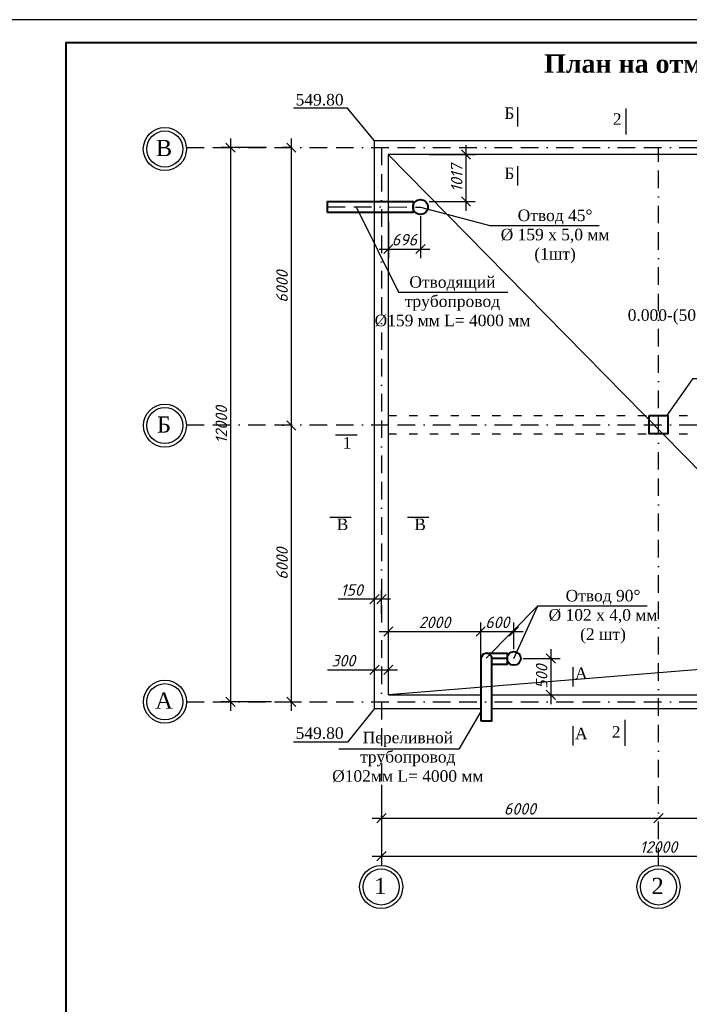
# Model space of a CAD drawing. Header units: millimetres. Extents: x -3143211 to -2549809, y 1060331 to 1394375.
# Tile 120 of 145: x -3056297 to -3041798, y 1307480 to 1328805. Entities that reach past the tile are written whole.
import ezdxf

# ---------------------------------------------------------------- set-up
doc = ezdxf.new("R2010")
doc.units = ezdxf.units.MM
doc.linetypes.add('ACAD_ISO03W100', pattern=[30, 12, -18])
doc.linetypes.add('BORDERX2', pattern=[88.9, 25.4, -12.7, 25.4, -12.7, 0, -12.7])
for name, color, linetype in [('ось', 1, 'ACAD_ISO03W100'), ('размер', 34, 'Continuous'), ('РУССКИЙ', 3, 'Continuous'), ('шрифт', 1, 'Continuous')]:
    doc.layers.add(name, color=color, linetype=linetype)
doc.layers.add('Сплошная толстая', color=7, linetype='Continuous', lineweight=40)
doc.styles.get("Standard").update_dxf_attribs({"font": 'isocpeui.ttf'})
doc.styles.add('Times New Romans', font='times.ttf', dxfattribs={"height": 300})
doc.dimstyles.new('STANDARD-100', dxfattribs={"dimtxt": 250, "dimasz": 200, "dimexe": 200, "dimexo": 200, "dimgap": 75, "dimtad": 1, "dimdec": 0, "dimzin": 0, "dimdsep": 46, "dimtxsty": 'Standard', "dimblk": 'OBLIQUE', "dimcen": 0.09, "dimdle": 200, "dimadec": 0, "dimazin": 0, "dimtfac": 1, "dimtdec": 0, "dimtofl": 0, "dimtmove": 0, "dimatfit": 3, "dimldrblk": 'OBLIQUE', "dimfxl": 1, "dimtolj": 1, "dimtzin": 0, "dimarcsym": 0})

# ---------------------------------------------------------------- blocks, each defined once
blk = doc.blocks.new('_Oblique')
at = {"color": 0, "linetype": 'ByBlock', "lineweight": -2}
blk.add_line((-0.5, -0.5), (0.5, 0.5), dxfattribs=at)
blk = doc.blocks.new('*D223')
at = {"layer": 'Defpoints', "color": 0, "transparency": 16777216}
for p in [(-3050752, 1326033), (-3051731, 1314033), (-3050644, 1314033)]:
    blk.add_point(p, dxfattribs=at)
at = {"layer": 'размер', "color": 0, "lineweight": -2, "transparency": 16777216}
for p, q in [((-3051731, 1326233), (-3051731, 1313833)), ((-3050952, 1326033), (-3051931, 1326033)), ((-3050844, 1314033), (-3051931, 1314033))]:
    blk.add_line(p, q, dxfattribs=at)
at = {"layer": 'размер', "color": 0, "lineweight": -2, "transparency": 16777216, "xscale": 200, "yscale": 200, "zscale": 200}
for p, rotation in [((-3051731, 1326033), 90), ((-3051731, 1314033), 270)]:
    blk.add_blockref('_Oblique', p, dxfattribs=dict(at, rotation=rotation))
at = {"layer": 'размер', "color": 0, "transparency": 16777216, "insert": (-3051931, 1320033), "char_height": 250, "attachment_point": 5, "rotation": 90}
blk.add_mtext('\\A1;12000', dxfattribs=at)
blk = doc.blocks.new('*D224')
at = {"layer": 'Defpoints', "color": 0, "transparency": 16777216}
for p in [(-3050235, 1326033), (-3050416, 1320014), (-3050379, 1320014)]:
    blk.add_point(p, dxfattribs=at)
at = {"layer": 'размер', "color": 0, "lineweight": -2, "transparency": 16777216}
for p, q in [((-3050416, 1326233), (-3050416, 1319814)), ((-3050435, 1326033), (-3050616, 1326033)), ((-3050579, 1320014), (-3050616, 1320014))]:
    blk.add_line(p, q, dxfattribs=at)
at = {"layer": 'размер', "color": 0, "lineweight": -2, "transparency": 16777216, "xscale": 200, "yscale": 200, "zscale": 200}
for p, rotation in [((-3050416, 1326033), 90), ((-3050416, 1320014), 270)]:
    blk.add_blockref('_Oblique', p, dxfattribs=dict(at, rotation=rotation))
at = {"layer": 'размер', "color": 0, "transparency": 16777216, "insert": (-3050616, 1323024), "char_height": 250, "attachment_point": 5, "rotation": 90}
blk.add_mtext('\\A1;6000', dxfattribs=at)
blk = doc.blocks.new('*D225')
at = {"layer": 'Defpoints', "color": 0, "transparency": 16777216}
for p in [(-3050379, 1320014), (-3050603, 1314033), (-3050416, 1314033)]:
    blk.add_point(p, dxfattribs=at)
at = {"layer": 'размер', "color": 0, "lineweight": -2, "transparency": 16777216}
for p, q in [((-3050416, 1320214), (-3050416, 1313833)), ((-3050579, 1320014), (-3050616, 1320014)), ((-3050403, 1314033), (-3050216, 1314033))]:
    blk.add_line(p, q, dxfattribs=at)
at = {"layer": 'размер', "color": 0, "lineweight": -2, "transparency": 16777216, "xscale": 200, "yscale": 200, "zscale": 200}
for p, rotation in [((-3050416, 1320014), 90), ((-3050416, 1314033), 270)]:
    blk.add_blockref('_Oblique', p, dxfattribs=dict(at, rotation=rotation))
at = {"layer": 'размер', "color": 0, "transparency": 16777216, "insert": (-3050616, 1317023), "char_height": 250, "attachment_point": 5, "rotation": 90}
blk.add_mtext('\\A1;6000', dxfattribs=at)
blk = doc.blocks.new('*D227')
at = {"layer": 'Defpoints', "color": 0, "transparency": 16777216}
for p in [(-3048465, 1312431), (-3036465, 1312343), (-3036465, 1310687)]:
    blk.add_point(p, dxfattribs=at)
at = {"layer": 'размер', "color": 0, "lineweight": -2, "transparency": 16777216}
for p, q in [((-3048465, 1312231), (-3048465, 1310487)), ((-3036465, 1312143), (-3036465, 1310487)), ((-3048665, 1310687), (-3036265, 1310687))]:
    blk.add_line(p, q, dxfattribs=at)
at = {"layer": 'размер', "color": 0, "lineweight": -2, "transparency": 16777216, "xscale": 200, "yscale": 200, "zscale": 200, "rotation": 180}
blk.add_blockref('_Oblique', (-3048465, 1310687), dxfattribs=at)
at = {"layer": 'размер', "color": 0, "lineweight": -2, "transparency": 16777216, "xscale": 200, "yscale": 200, "zscale": 200}
blk.add_blockref('_Oblique', (-3036465, 1310687), dxfattribs=at)
at = {"layer": 'размер', "color": 0, "transparency": 16777216, "insert": (-3042465, 1310887), "char_height": 250, "attachment_point": 5}
blk.add_mtext('\\A1;12000', dxfattribs=at)
blk = doc.blocks.new('*D228')
at = {"layer": 'Defpoints', "color": 0, "transparency": 16777216}
for p in [(-3048465.152089, 1311513.017801), (-3042465.152089, 1311513.017801), (-3042465.152089, 1311513.017801)]:
    blk.add_point(p, dxfattribs=at)
at = {"layer": 'размер', "color": 0, "lineweight": -2, "transparency": 16777216}
for p, q in [((-3048665.152089, 1311513.017801), (-3042265.152089, 1311513.017801)), ((-3048465.152089, 1311313.017801), (-3048465.152089, 1311313.017801)), ((-3042465.152089, 1311313.017801), (-3042465.152089, 1311313.017801))]:
    blk.add_line(p, q, dxfattribs=at)
at = {"layer": 'размер', "color": 0, "lineweight": -2, "transparency": 16777216, "xscale": 200, "yscale": 200, "zscale": 200, "rotation": 180}
blk.add_blockref('_Oblique', (-3048465.152089, 1311513.017801), dxfattribs=at)
at = {"layer": 'размер', "color": 0, "lineweight": -2, "transparency": 16777216, "xscale": 200, "yscale": 200, "zscale": 200}
blk.add_blockref('_Oblique', (-3042465.152089, 1311513.017801), dxfattribs=at)
at = {"layer": 'размер', "color": 0, "transparency": 16777216, "insert": (-3045465.152089, 1311713.017801), "char_height": 250, "attachment_point": 5}
blk.add_mtext('\\A1;6000', dxfattribs=at)
blk = doc.blocks.new('*D229')
at = {"layer": 'Defpoints', "color": 0, "transparency": 16777216}
for p in [(-3042465.152089, 1311513.017801), (-3036465.152089, 1311513.017801), (-3036465.152089, 1311513.017801)]:
    blk.add_point(p, dxfattribs=at)
at = {"layer": 'размер', "color": 0, "lineweight": -2, "transparency": 16777216}
blk.add_line((-3042665.152089, 1311513.017801), (-3036265.152089, 1311513.017801), dxfattribs=at)
at = {"layer": 'размер', "color": 0, "lineweight": -2, "transparency": 16777216, "xscale": 200, "yscale": 200, "zscale": 200, "rotation": 180}
blk.add_blockref('_Oblique', (-3042465.152089, 1311513.017801), dxfattribs=at)
at = {"layer": 'размер', "color": 0, "lineweight": -2, "transparency": 16777216, "xscale": 200, "yscale": 200, "zscale": 200}
blk.add_blockref('_Oblique', (-3036465.152089, 1311513.017801), dxfattribs=at)
at = {"layer": 'размер', "color": 0, "transparency": 16777216, "insert": (-3039465.152089, 1311713.017801), "char_height": 250, "attachment_point": 5}
blk.add_mtext('\\A1;6000', dxfattribs=at)
blk = doc.blocks.new('*D230')
at = {"layer": 'Defpoints', "color": 0, "transparency": 16777216}
for p in [(-3048616, 1314723), (-3048315, 1314723), (-3048315, 1314222)]:
    blk.add_point(p, dxfattribs=at)
at = {"layer": 'размер', "color": 0, "lineweight": -2, "transparency": 16777216}
for p, q in [((-3048315, 1314422), (-3048315, 1314923)), ((-3049631, 1314723), (-3048616, 1314723)), ((-3048816, 1314723), (-3048115, 1314723))]:
    blk.add_line(p, q, dxfattribs=at)
at = {"layer": 'размер', "color": 0, "lineweight": -2, "transparency": 16777216, "xscale": 200, "yscale": 200, "zscale": 200, "rotation": 180}
blk.add_blockref('_Oblique', (-3048616, 1314723), dxfattribs=at)
at = {"layer": 'размер', "color": 0, "lineweight": -2, "transparency": 16777216, "xscale": 200, "yscale": 200, "zscale": 200}
blk.add_blockref('_Oblique', (-3048315, 1314723), dxfattribs=at)
at = {"layer": 'размер', "color": 0, "transparency": 16777216, "insert": (-3049291, 1314923), "char_height": 250, "attachment_point": 5}
blk.add_mtext('\\A1;300', dxfattribs=at)
blk = doc.blocks.new('*D237')
at = {"color": 0, "lineweight": -2, "transparency": 16777216}
for p, q in [((-3048315, 1314752), (-3048315, 1315752)), ((-3046315, 1314752), (-3046315, 1315752)), ((-3048515, 1315552), (-3046115, 1315552))]:
    blk.add_line(p, q, dxfattribs=at)
at = {"layer": 'Defpoints', "color": 0, "transparency": 16777216}
for p in [(-3046315, 1315552), (-3048315, 1314183), (-3046315, 1314183)]:
    blk.add_point(p, dxfattribs=at)
at = {"color": 0, "lineweight": -2, "transparency": 16777216, "xscale": 200, "yscale": 200, "zscale": 200, "rotation": 180}
blk.add_blockref('_Oblique', (-3048315, 1315552), dxfattribs=at)
at = {"color": 0, "lineweight": -2, "transparency": 16777216, "xscale": 200, "yscale": 200, "zscale": 200}
blk.add_blockref('_Oblique', (-3046315, 1315552), dxfattribs=at)
at = {"color": 0, "transparency": 16777216, "insert": (-3047315, 1315752), "char_height": 250, "attachment_point": 5}
blk.add_mtext('\\A1;2000', dxfattribs=at)
blk = doc.blocks.new('*D238')
at = {"color": 0, "lineweight": -2, "transparency": 16777216}
for p, q in [((-3046315, 1314752), (-3046315, 1315752)), ((-3045596, 1315171), (-3045596, 1315752)), ((-3046515, 1315552), (-3045396, 1315552))]:
    blk.add_line(p, q, dxfattribs=at)
at = {"layer": 'Defpoints', "color": 0, "transparency": 16777216}
for p in [(-3045596, 1315552), (-3045596, 1314971), (-3046315, 1314183)]:
    blk.add_point(p, dxfattribs=at)
at = {"color": 0, "lineweight": -2, "transparency": 16777216, "xscale": 200, "yscale": 200, "zscale": 200, "rotation": 180}
blk.add_blockref('_Oblique', (-3046315, 1315552), dxfattribs=at)
at = {"color": 0, "lineweight": -2, "transparency": 16777216, "xscale": 200, "yscale": 200, "zscale": 200}
blk.add_blockref('_Oblique', (-3045596, 1315552), dxfattribs=at)
at = {"color": 0, "transparency": 16777216, "insert": (-3045955, 1315752), "char_height": 250, "attachment_point": 5}
blk.add_mtext('\\A1;600', dxfattribs=at)
blk = doc.blocks.new('*D199')
at = {"color": 0, "lineweight": -2, "transparency": 16777216}
for p, q in [((-3044795, 1315171), (-3044795, 1313983)), ((-3045396, 1314971), (-3044595, 1314971)), ((-3045386, 1314183), (-3044595, 1314183))]:
    blk.add_line(p, q, dxfattribs=at)
at = {"layer": 'Defpoints', "color": 0, "transparency": 16777216}
for p in [(-3045596, 1314971), (-3045586, 1314183), (-3044795, 1314183)]:
    blk.add_point(p, dxfattribs=at)
at = {"color": 0, "lineweight": -2, "transparency": 16777216, "xscale": 200, "yscale": 200, "zscale": 200}
for p, rotation in [((-3044795, 1314971), 90), ((-3044795, 1314183), 270)]:
    blk.add_blockref('_Oblique', p, dxfattribs=dict(at, rotation=rotation))
at = {"color": 0, "transparency": 16777216, "insert": (-3044995, 1314577), "char_height": 250, "attachment_point": 5, "rotation": 90}
blk.add_mtext('\\A1;500', dxfattribs=at)
blk = doc.blocks.new('*D243')
at = {"color": 0, "lineweight": -2, "transparency": 16777216}
for p, q in [((-3047620, 1324547), (-3047620, 1323638)), ((-3048315, 1324428), (-3048315, 1323638)), ((-3048515, 1323838), (-3047420, 1323838))]:
    blk.add_line(p, q, dxfattribs=at)
at = {"layer": 'Defpoints', "color": 0, "transparency": 16777216}
for p in [(-3047620, 1324747), (-3048315, 1324628), (-3047620, 1323838)]:
    blk.add_point(p, dxfattribs=at)
at = {"color": 0, "lineweight": -2, "transparency": 16777216, "xscale": 200, "yscale": 200, "zscale": 200, "rotation": 180}
blk.add_blockref('_Oblique', (-3048315, 1323838), dxfattribs=at)
at = {"color": 0, "lineweight": -2, "transparency": 16777216, "xscale": 200, "yscale": 200, "zscale": 200}
blk.add_blockref('_Oblique', (-3047620, 1323838), dxfattribs=at)
at = {"color": 0, "transparency": 16777216, "insert": (-3047967, 1324038), "char_height": 250, "width": 557.42, "attachment_point": 5}
blk.add_mtext('\\A1;696', dxfattribs=at)
blk = doc.blocks.new('*D244')
at = {"color": 0, "lineweight": -2, "transparency": 16777216}
for p, q in [((-3046633, 1324667), (-3046633, 1326084)), ((-3047433, 1325884), (-3046433, 1325884)), ((-3047433, 1324867), (-3046433, 1324867))]:
    blk.add_line(p, q, dxfattribs=at)
at = {"layer": 'Defpoints', "color": 0, "transparency": 16777216}
for p in [(-3048315, 1325884), (-3046633, 1325884), (-3048315, 1324867)]:
    blk.add_point(p, dxfattribs=at)
at = {"color": 0, "lineweight": -2, "transparency": 16777216, "xscale": 200, "yscale": 200, "zscale": 200}
for p, rotation in [((-3046633, 1325884), 90), ((-3046633, 1324867), 270)]:
    blk.add_blockref('_Oblique', p, dxfattribs=dict(at, rotation=rotation))
at = {"color": 0, "transparency": 16777216, "insert": (-3046834, 1325375), "char_height": 250, "attachment_point": 5, "rotation": 90}
blk.add_mtext('\\A1;1017', dxfattribs=at)
blk = doc.blocks.new('*D273')
at = {"color": 0, "lineweight": -2, "transparency": 16777216}
for p, q in [((-3048615, 1315937), (-3048615, 1316454)), ((-3048465, 1315937), (-3048465, 1316454)), ((-3048615, 1316254), (-3049398, 1316254)), ((-3048265, 1316254), (-3048615, 1316254))]:
    blk.add_line(p, q, dxfattribs=at)
at = {"layer": 'Defpoints', "color": 0, "transparency": 16777216}
for p in [(-3048615, 1316254), (-3048615, 1315737), (-3048465, 1315737)]:
    blk.add_point(p, dxfattribs=at)
at = {"color": 0, "lineweight": -2, "transparency": 16777216, "xscale": 200, "yscale": 200, "zscale": 200, "rotation": 180}
blk.add_blockref('_Oblique', (-3048615, 1316254), dxfattribs=at)
at = {"color": 0, "lineweight": -2, "transparency": 16777216, "xscale": 200, "yscale": 200, "zscale": 200}
blk.add_blockref('_Oblique', (-3048465, 1316254), dxfattribs=at)
at = {"color": 0, "transparency": 16777216, "insert": (-3049107, 1316454), "char_height": 250, "attachment_point": 5}
blk.add_mtext('\\A1;150', dxfattribs=at)

msp = doc.modelspace()

# ---------------------------------------------------------------- linework, layer by layer
at = {"color": 1, "linetype": 'BORDERX2', "ltscale": 15}
for p, q in [((-3052686.10842, 1326033.43827), (-3036465.15209, 1326033.43827)), ((-3048465.15209, 1326033.43827), (-3048465.15209, 1310487.29742)), ((-3042465.15209, 1310487.32084), (-3042465.15209, 1326033.43827)), ((-3049631.68176, 1324750.35074), (-3047619.56757, 1324747.00417)), ((-3052686.10842, 1320033.43827), (-3036465.15209, 1320033.43827)), ((-3052686.10842, 1314033.43827), (-3036465.15209, 1314033.43827))]:
    msp.add_line(p, q, dxfattribs=at)
at = {"color": 0}
for p, q in [((-3049579.7511, 1318032.07056), (-3049120.45151, 1318032.07056)), ((-3047900.93075, 1318032.07056), (-3047441.63115, 1318032.07056))]:
    msp.add_line(p, q, dxfattribs=at)
msp.add_line((-3045080.06097, 1316113.49413), (-3046194.90137, 1314974.48043))
msp.add_lwpolyline([(-3057296.73173, 1286804.62022), (-2997896.73173, 1286804.62022), (-2997896.73173, 1328804.62022), (-3057296.73173, 1328804.62022)], close=True)
at = {"lineweight": 40, "ltscale": 25}
msp.add_lwpolyline([(-3055296.73173, 1287304.62022), (-2998396.73173, 1287304.62022), (-2998396.73173, 1328304.62022), (-3055296.73173, 1328304.62022)], close=True, dxfattribs=at)
msp.add_lwpolyline([(-3037665.38952, 1315052.25996), (-3048314.91466, 1314182.99987)])
at = {"layer": 'ось', "color": 0, "ltscale": 15}
for p, q in [((-3048315.0719, 1320233.32981), (-3036615.38952, 1320233.32981)), ((-3048315.0719, 1319833.75059), (-3036615.38952, 1319833.75059))]:
    msp.add_line(p, q, dxfattribs=at)
at = {"layer": 'Сплошная толстая', "color": 0, "lineweight": 30}
for p, q in [((-3036315.65209, 1326183.32688), (-3048615.15209, 1326183.32688)), ((-3048615.15209, 1313882.98631), (-3048615.15209, 1326183.32688)), ((-3036615.38952, 1325883.75715), (-3048315.0719, 1325883.75715)), ((-3048314.91466, 1314182.99987), (-3048314.91466, 1325883.75715)), ((-3048314.91466, 1314182.99987), (-3046319.29571, 1314182.99987)), ((-3046073.22628, 1314182.99987), (-3036615.38952, 1314182.99987)), ((-3048615.15209, 1313882.98631), (-3046319.29571, 1313882.98631)), ((-3046073.22628, 1313882.98631), (-3036315.65209, 1313882.98631))]:
    msp.add_line(p, q, dxfattribs=at)
at = {"layer": 'Сплошная толстая', "color": 0, "lineweight": -2}
msp.add_lwpolyline([(-3036615.38952, 1325883.75715), (-3037665.38952, 1315052.25996), (-3048315.0719, 1325883.75715)], dxfattribs=at)
at = {"layer": 'Сплошная толстая', "color": 0}
for points in [[(-3049631.68176, 1324627.8771), (-3049631.68176, 1324866.66698), (-3047780.62242, 1324866.66698), (-3047780.62242, 1324627.8771), (-3049631.68176, 1324627.8771)], [(-3046315.13847, 1313621.09121), (-3046073.22628, 1313621.09121), (-3046073.22628, 1314996.18467), (-3046124.34273, 1315063.66644), (-3046183.83807, 1315085.2269), (-3046263.84948, 1315064.69302), (-3046315.13847, 1314976.39801), (-3046315.13847, 1313621.09121)], [(-3046183.83807, 1315085.2269), (-3045743.29283, 1315085.2269), (-3045743.29283, 1314842.1437), (-3046073.22628, 1314842.1437)], [(-3046073.22628, 1314974.48043), (-3045743.29283, 1314974.48043)]]:
    msp.add_lwpolyline(points, dxfattribs=at)
msp.add_lwpolyline([(-3042665.17038, 1320233.32981), (-3042265.1338, 1320233.32981), (-3042265.1338, 1319833.75059), (-3042665.17038, 1319833.75059)], close=True, dxfattribs=at)
for centre, radius in [((-3047619.56757, 1324747.00417), 161.05507), ((-3045595.64682, 1314971.16378), 147.68325)]:
    msp.add_circle(centre, radius, dxfattribs=at)
at = {"layer": 'шрифт', "color": 0, "lineweight": 30}
msp.add_line((-3049457.42794, 1319813.1558), (-3048992.63696, 1319813.1558), dxfattribs=at)
at = {"layer": 'шрифт', "color": 0}
for points in [[(-3048615.15209, 1326183.32688), (-3049202.53413, 1326887.11782), (-3050365.08548, 1326887.11782)], [(-3045515.01241, 1326912.66581), (-3045515.01241, 1326489.94375)], [(-3045515.01241, 1325634.53536), (-3045515.01241, 1325211.8133)], [(-3049014.43044, 1324749.32412), (-3048095.27643, 1322901.24056), (-3045724.39963, 1322901.24056)], [(-3047619.56757, 1324747.00417), (-3046118.26721, 1324344.49754), (-3043747.39042, 1324344.49754)], [(-3042281.90138, 1320224.3745), (-3041716.902, 1321034.52934), (-3040674.57543, 1321034.52934)], [(-3045595.64682, 1314971.16378), (-3045080.06097, 1316113.49413), (-3042709.18417, 1316113.49413)], [(-3044317.22568, 1314782.85672), (-3044317.22568, 1314360.13466)], [(-3048615.15209, 1313882.98631), (-3049202.53413, 1313156.63919), (-3050365.08548, 1313156.63919)], [(-3046315.13847, 1313824.88704), (-3046788.51228, 1313004.5772), (-3049387.03053, 1313004.5772)], [(-3044317.22568, 1313504.72627), (-3044317.22568, 1313082.00421)]]:
    msp.add_lwpolyline(points, dxfattribs=at)
at = {"layer": 'шрифт', "color": 0, "lineweight": 30}
for points in [[(-3043173.2905, 1326881.22131), (-3043173.2905, 1326316.02831)], [(-3043195.13168, 1313643.07195), (-3043195.13168, 1313078.1611)]]:
    msp.add_lwpolyline(points, dxfattribs=at)
at = {"layer": 'шрифт', "color": 0}
for centre in [(-3053153.88276, 1326003.92705), (-3053152.95844, 1320013.65259), (-3053152.19158, 1314033.58589), (-3048469.8248, 1310021.23766), (-3042465.15209, 1310021.23766)]:
    msp.add_circle(centre, 466.08319, dxfattribs=at)
at = {"layer": 'шрифт', "color": 0, "lineweight": 30}
for centre in [(-3053153.88276, 1326003.92705), (-3053152.95844, 1320013.65259), (-3053152.19158, 1314033.58589), (-3048469.8248, 1310021.23766), (-3042465.15209, 1310021.23766)]:
    msp.add_circle(centre, 391.08319, dxfattribs=at)

# ---------------------------------------------------------------- texts
at = {"layer": 'РУССКИЙ', "color": 0, "insert": (-3080373.952, 1323902.79692), "char_height": 300, "width": 20366.9950558, "attachment_point": 1, "style": 'Times New Romans'}
msp.add_mtext('{\\T0.9;                          Характеристики района строительства:\\PПроект разработан для следующих условий строительства:\\PРасчетная зимняя температура воздух   -8 °C\\PСкоростной напор ветра             - 38кг/м2\\PВес снегового покрова               - 50кг/м2\\PСейсмичность площадки              - 7 баллов\\PКатегория грунтов по сейсмическим свойствам - III.\\PРасчетная сейсмичность площадки     - 8 баллов\\PГлубина промерзания грунта           -  0.30 м\\P                            Инженерно-геологические данные:}  \\P\\pi886.251,t12048.75;{\\LПервый инженерно-геологический элемент (ИГЭ-1)} – Лессовидные супеси, лёгкие,\\Pкоричневого цвета, твёрдых, высокопористые, просадочные, залегающие выше УПВ.\\PГрунты слоя развиты повсеместно в разрезе участка изысканий и залегают с поверхности под почвенно-растительным.\\PМощность грунтов элемента изменяется в диапазоне 10,0 м.\\PГрунты ИГЭ-1 на исследованном участке просадочные при бытовом давлении (от собственного веса).\\P\\pi600,tz;Тип грунтовых условий по просадочности согласно КМК 2.02.01-98 – II (второй).\\PСуммарная величина просадки от собственного веса грунта (при замочке её водой до\\Pполного водонасыщения) на вскрытую глубину от Ск-1 7,1см.{\\T0.9;\\PСо следующими характеристиками:\\P\\pi0;      Плотность  грунта = 1.64 т/м3; \\P      Уд.сцепление  = 5 кПа.\\P      Угол внутреннего трения  =23°.\\P}Подземные воды в период изысканий (май 2026 г) не вскрыты на глубинах 10,0м, от поверхности земли.\\P Подземные воды по содержанию сульфатов, согласно таблице 6 и 7 КМК 2.03.11-96, оценивается как слабоагрессивные к бетонам на портландцементе по ГОСТ 10178-85*, и неагрессивные к бетонам на сулфатостойких цементах по ГОСТ 22266-94, а также среднеагрессивные\\Pна арматуру железобетонных конструкции при периодическом смачивании.\\PВ соответствии с приложением 1 КМК 2.01.03-96 с учетом изменения № 1 сейсмичность района – 7 баллов с повторяемостью землетрясений 1 раз в 100 лет (н.п Бандихан).\\PКатегория грунтов по сейсмическим свойствам – III (третья). \\PОснованием под фундаменты будет служить грунтовая подушка из суглинки:Указания по производству работ:\\PОтрыть котлован по заданным размерам и отметкам.{\\A1;Полив водой уплотняемого грунта насыпей}.\\P  Подушку также отсыпать слоями - 30 см. {\\fISOCPEUR|b0|i0|c204|p34;\\C7;суглинки},  уплотнения послойна послойном укатками. После уплотнения на границе уплотненной толщи должны быть получены характеристики 1.65 т/м³. указанным на чертеже. \\PКотлован должен быть принят и освидетельствован специалистом инженером-геологом.', dxfattribs=at)
at = {"layer": 'шрифт', "color": 0}
for s, insert, char_height, width, attachment_point in [('{\\fTimes New Roman|b1|i0|c204|p18;План на отм 0.000}', (-3042474.76864, 1328053.81073), 400, 7229.0818203, 2), ('{\\fTimes New Roman|b0|i0|c204|p18;549.80}', (-3049803.17225, 1326941.73808), 250, 1004.4826965, 8), ('{\\fTimes New Roman|b0|i0|c204|p18;Б}', (-3045695.09337, 1326903.74395), 250, 264.9369142, 2), ('{\\fTimes New Roman|b0|i0|c204|p18;В}', (-3053172.84489, 1326201.10129), 350, 219.0010815, 2), ('{\\fTimes New Roman|b0|i0|c204|p18;Б}', (-3045695.09337, 1325601.53472), 250, 264.9369142, 2), ('{\\fTimes New Roman|b0|i0|c204|p18;Отвод 45%%D  \\P%%C 159 х 5,0 мм\\P(1шт)}', (-3044705.03223, 1324692.73101), 250, 3339.5029319, 2), ('{\\fTimes New Roman|b0|i0|c204|p18;Отводящий \\Pтрубопровод \\PØ159 мм \\fTimes New Roman|b0|i0|c0|p18;L=\\fTimes New Roman|b0|i0|c204|p18; 4000 мм}', (-3046926.96662, 1323249.47402), 250, 7229.0818203, 2), ('{\\fTimes New Roman|b0|i0|c204|p18;0.000-(507,80)}', (-3041998.84506, 1322531.63932), 250, 7229.0818203, 2), ('{\\fTimes New Roman|b0|i0|c204|p18;Б}', (-3053171.92057, 1320210.82683), 350, 219.0010815, 2), ('{\\fTimes New Roman|b0|i0|c204|p18;В}', (-3049306.75816, 1317999.98118), 250, 163.9996395, 2), ('{\\fTimes New Roman|b0|i0|c204|p18;В}', (-3047627.93781, 1317999.98118), 250, 163.9996395, 2), ('{\\fTimes New Roman|b0|i0|c204|p18;Отвод 90%%D  \\P%%C 102 х 4,0 мм\\P(2 шт)}', (-3043666.82598, 1316455.7276), 250, 5576.6722329, 2), ('{\\fTimes New Roman|b0|i0|c204|p18;А}', (-3044137.14472, 1314773.93486), 250, 264.9369142, 2), ('{\\fTimes New Roman|b0|i0|c204|p18;А}', (-3053171.15371, 1314230.76013), 350, 219.0010815, 2), ('{\\fTimes New Roman|b0|i0|c204|p18;549.80}', (-3049803.17225, 1313479.03515), 250, 1167.1423433, 2), ('{\\fTimes New Roman|b0|i0|c204|p18;Переливной \\Pтрубопровод \\PØ102мм \\fTimes New Roman|b0|i0|c0|p18;L=\\fTimes New Roman|b0|i0|c204|p18; 4000 мм}', (-3047893.26101, 1313382.87785), 250, 7229.0818203, 2), ('{\\fTimes New Roman|b0|i0|c204|p18;А}', (-3044137.14472, 1313471.72563), 250, 264.9369142, 2), ('{\\fTimes New Roman|b0|i0|c204|p18;1}', (-3048488.78693, 1310218.4119), 350, 219.0010815, 2), ('{\\fTimes New Roman|b0|i0|c204|p18;2}', (-3042484.11422, 1310218.4119), 350, 219.0010815, 2)]:
    msp.add_mtext(s, dxfattribs=dict(at, insert=insert, char_height=char_height, width=width, attachment_point=attachment_point))
at = {"layer": 'шрифт', "color": 0, "lineweight": 30, "char_height": 250, "attachment_point": 2}
for s, insert, width in [('{\\fTimes New Roman|b0|i0|c204|p18;2}', (-3043359.64551, 1326777.57949), 171.7501802), ('{\\fTimes New Roman|b0|i0|c204|p18;1}', (-3049206.14827, 1319767.36256), 142.0097332), ('{\\fTimes New Roman|b0|i0|c204|p18;2}', (-3043382.8066, 1313504.67093), 171.7501802)]:
    msp.add_mtext(s, dxfattribs=dict(at, insert=insert, width=width))

# ---------------------------------------------------------------- dimensions: what is measured, and where the dimension line sits
dim = msp.add_linear_dim(base=(-3046632.54688, 1325883.75715), p1=(-3048315.0719, 1324866.66698), p2=(-3048315.0719, 1325883.75715), angle=90, dimstyle='STANDARD-100', override={"dimfxl": 800, "dimfxlon": 1})
dim.commit()
dim.dimension.update_dxf_attribs({"geometry": '*D244', "text_midpoint": (-3046834.15673, 1325375.21206)})
for base, p1, p2, picture, middle in [((-3047619.56757, 1323837.67207), (-3048315.0719, 1324627.8771), (-3047619.56757, 1324747.00417), '*D243', (-3047967.31973, 1324037.67207)), ((-3048615.15209, 1316253.61328), (-3048465.15209, 1315737.40936), (-3048615.15209, 1315737.40936), '*D273', (-3049106.62936, 1316453.61328)), ((-3046315.13847, 1315551.51887), (-3048314.91466, 1314182.99987), (-3046315.13847, 1314182.99987), '*D237', (-3047315.02656, 1315751.51887))]:
    dim = msp.add_linear_dim(base=base, p1=p1, p2=p2, dimstyle='STANDARD-100', override={"dimfxl": 800, "dimfxlon": 1})
    dim.commit()
    dim.dimension.update_dxf_attribs({"geometry": picture, "text_midpoint": middle})
dim = msp.add_linear_dim(base=(-3045595.64682, 1315551.51887), p1=(-3046315.13847, 1314182.99987), p2=(-3045595.64682, 1314971.16378), text='600', dimstyle='STANDARD-100', override={"dimtmove": 1, "dimfxl": 800, "dimfxlon": 1})
dim.commit()
dim.dimension.update_dxf_attribs({"geometry": '*D238', "text_midpoint": (-3045955.39265, 1315751.51887)})
dim = msp.add_linear_dim(base=(-3044794.72475, 1314182.99987), p1=(-3045595.64682, 1314971.16378), p2=(-3045585.5032, 1314182.99987), angle=90, text='500', dimstyle='STANDARD-100', override={"dimfxl": 800, "dimfxlon": 1})
dim.commit()
dim.dimension.update_dxf_attribs({"geometry": '*D199', "text_midpoint": (-3044994.72475, 1314577.08183)})
at = {"layer": 'размер', "color": 0}
for base, p1, p2, text, picture, middle in [((-3051731.17341, 1314032.87432), (-3050752.46634, 1326033.43827), (-3050644.47853, 1314032.87432), '12000', '*D223', (-3051931.17341, 1320033.15629)), ((-3050415.60513, 1320013.65259), (-3050234.81056, 1326033.43827), (-3050379.32236, 1320013.65259), '6000', '*D224', (-3050615.60513, 1323023.54543)), ((-3050415.60513, 1314032.85971), (-3050379.32236, 1320013.65259), (-3050602.55993, 1314032.85971), '6000', '*D225', (-3050615.60513, 1317023.25615))]:
    dim = msp.add_linear_dim(base=base, p1=p1, p2=p2, angle=90, text=text, dimstyle='STANDARD-100', override={"dimtmove": 1}, dxfattribs=at)
    dim.commit()
    dim.dimension.update_dxf_attribs({"geometry": picture, "text_midpoint": middle})
dim = msp.add_linear_dim(base=(-3048315.0719, 1314723.25348), p1=(-3048615.58728, 1314723.25348), p2=(-3048315.0719, 1314221.79725), text='300', dimstyle='STANDARD-100', override={"dimtmove": 1}, dxfattribs=at)
dim.commit()
dim.dimension.update_dxf_attribs({"geometry": '*D230', "text_midpoint": (-3049290.5038, 1314444.26372), "dimtype": 160})
for base, p1, p2, text, picture, middle in [((-3036465.15209, 1310687.32084), (-3048465.15209, 1312431.38207), (-3036465.15209, 1312342.80589), '12000', '*D227', (-3042465.15209, 1310887.32084)), ((-3042465.15209, 1311513.0178), (-3048465.15209, 1311513.0178), (-3042465.15209, 1311513.0178), '6000', '*D228', (-3045465.15209, 1311713.0178)), ((-3036465.15209, 1311513.0178), (-3042465.15209, 1311513.0178), (-3036465.15209, 1311513.0178), '6000', '*D229', (-3039465.15209, 1311713.0178))]:
    dim = msp.add_linear_dim(base=base, p1=p1, p2=p2, text=text, dimstyle='STANDARD-100', override={"dimtmove": 1}, dxfattribs=at)
    dim.commit()
    dim.dimension.update_dxf_attribs({"geometry": picture, "text_midpoint": middle})

doc.saveas('drawing.dxf')
